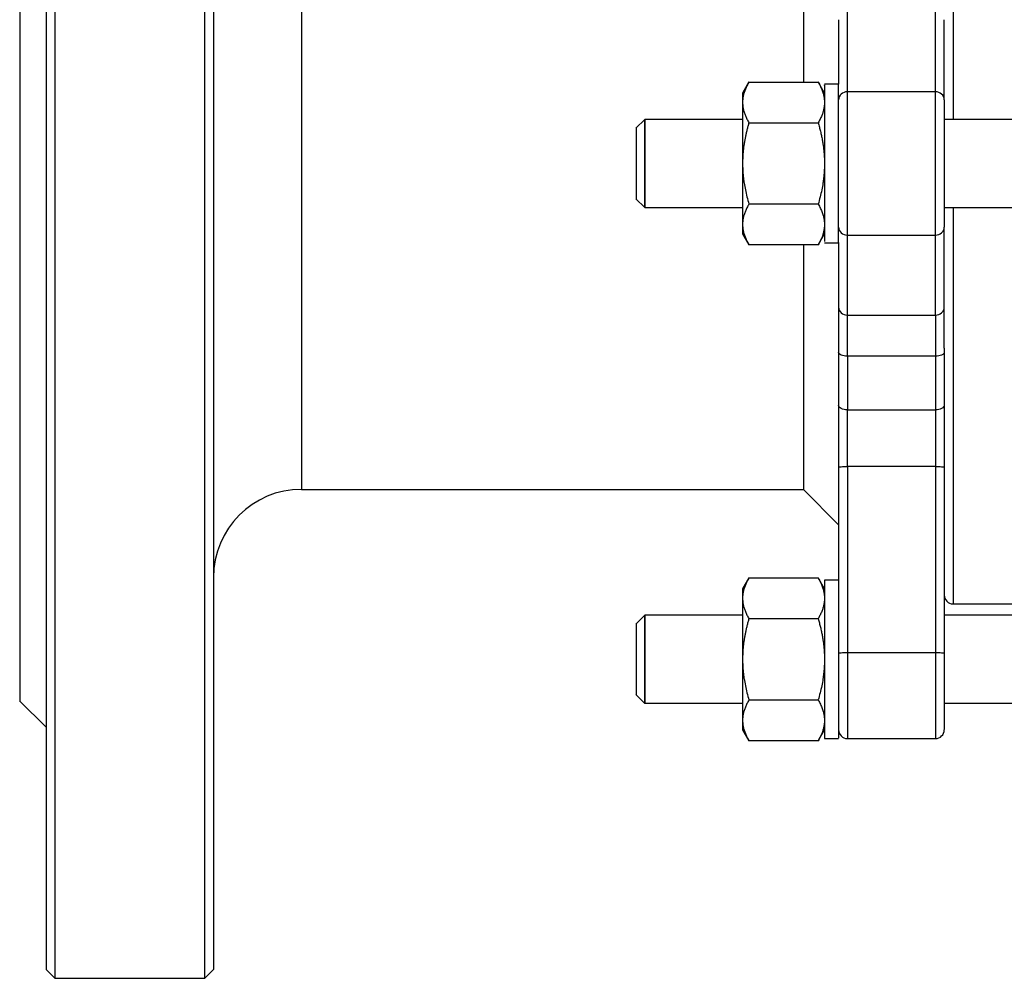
# Model space of a CAD drawing. Header units: millimetres. Extents: x -145 to 220, y -93 to 132.
# Tile 1 of 13: x -145 to -33, y -93 to 16. Entities that reach past the tile are written whole.
import ezdxf

# ---------------------------------------------------------------- set-up
doc = ezdxf.new("R2010")
doc.units = ezdxf.units.MM

msp = doc.modelspace()

# ---------------------------------------------------------------- linework, layer by layer
at = {"color": 7, "linetype": 'Continuous', "lineweight": 25}
for p, q in [((-141, 92.5), (-141, 0)), ((-124, 92.5), (-124, 0)), ((-142, 91.5), (-142, 0)), ((-123, 91.5), (-123, 0)), ((-51, 8.13), (-51, 17.22)), ((-41, 8.13), (-41, 17.22)), ((-52, 16.32), (-52, 8.99)), ((-40, 7.23), (-40, 16.32)), ((-62.18, 9.25), (-62.91, 7.99)), ((-62.19, 9.24), (-54.31, 9.24)), ((-53.59, 7.99), (-54.32, 9.25)), ((-52, 9), (-53.6, 9)), ((-41, 8.13), (-51, 8.13)), ((-74, 5), (-75.01, 3.99)), ((-62.9, 5), (-74, 5)), ((-62.19, 4.62), (-54.31, 4.62)), ((40, 5), (-40, 5)), ((-75.01, -4), (-74, -5.01)), ((-74, -5), (-62.9, -5)), ((-54.31, -4.62), (-62.19, -4.62)), ((-40, -5), (40, -5)), ((-40, -16.32), (-40, -7.23)), ((-62.91, -7.99), (-62.18, -9.25)), ((-54.32, -9.25), (-53.59, -7.99)), ((-51, -8.13), (-41, -8.13)), ((-51, -17.22), (-51, -8.13)), ((-41, -17.22), (-41, -8.13)), ((-54.31, -9.24), (-62.19, -9.24)), ((-53.6, -9), (-52, -9)), ((-52, -8.99), (-52, -16.32)), ((-51, -17.22), (-41, -17.22)), ((-41, -21.88), (-51, -21.88)), ((-51, -27.99), (-41, -27.99)), ((-52, -34.49), (-52, -51.53)), ((-51, -34.4), (-51, -55.56)), ((-41, -34.4), (-51, -34.4)), ((-41, -34.4), (-41, -55.56)), ((-40, -34.49), (-40, -55.64)), ((-113, -37), (-56, -37)), ((-56, -37), (-51.99, -41.01)), ((-62.18, -47.05), (-62.91, -48.3)), ((-62.19, -47.05), (-54.31, -47.05)), ((-53.59, -48.3), (-54.32, -47.05)), ((-52, -47.29), (-53.6, -47.29)), ((-39, -50), (39, -50)), ((-74, -51.29), (-75.01, -52.3)), ((-62.9, -51.29), (-74, -51.29)), ((40, -51.29), (-40, -51.29)), ((-62.19, -51.67), (-54.31, -51.67)), ((-41, -55.56), (-51, -55.56)), ((-75.01, -60.29), (-74, -61.3)), ((-145.01, -60.99), (-141.99, -64.01)), ((-74, -61.29), (-62.9, -61.29)), ((-62.19, -60.91), (-54.31, -60.91)), ((-40, -61.29), (40, -61.29)), ((-62.91, -64.28), (-62.18, -65.54)), ((-54.32, -65.54), (-53.59, -64.28)), ((-54.31, -65.53), (-62.19, -65.53)), ((-53.6, -65.29), (-51.99, -65.29)), ((-51, -65.29), (-40.99, -65.29)), ((-142, -91.5), (-141, -92.5)), ((-124.01, -92.51), (-122.99, -91.49)), ((-141, -92.5), (-123.99, -92.5))]:
    msp.add_line(p, q, dxfattribs=at)
for centre, radius, start, end in [((-113, -47), 10, 90.0238, 180), ((-39, -49), 1, 180, 270.0187), ((-51, -64.29), 1, 180, 269.5946), ((-41, -64.29), 1, 270, 0)]:
    msp.add_arc(centre, radius, start, end, dxfattribs=at)
for points, knots in [([(-145, 61), (-145, 61), (-145, 60.61), (-145, 59.05), (-145, 57.88), (-145, 54.83), (-145, 52.94), (-145, 48.5), (-145, 45.96), (-145, 40.31), (-145, 37.21), (-145, 30.57), (-145, 27.03), (-145, 19.66), (-145, 15.82), (-145, 7.98), (-145, 3.99), (-145, -3.99), (-145, -7.98), (-145, -15.82), (-145, -19.66), (-145, -27.03), (-145, -30.57), (-145, -37.21), (-145, -40.31), (-145, -45.96), (-145, -48.5), (-145, -52.94), (-145, -54.83), (-145, -57.88), (-145, -59.05), (-145, -60.61), (-145, -61), (-145, -61)], [0, 0, 0, 0, 0.0625, 0.0625, 0.125, 0.125, 0.1875, 0.1875, 0.25, 0.25, 0.3125, 0.3125, 0.375, 0.375, 0.4375, 0.4375, 0.5, 0.5, 0.5625, 0.5625, 0.625, 0.625, 0.6875, 0.6875, 0.75, 0.75, 0.8125, 0.8125, 0.875, 0.875, 0.9375, 0.9375, 1, 1, 1, 1]), ([(-56, 37), (-56, 36.94), (-56, 36.82), (-56, 35.83), (-56, 34.28), (-56, 32.13), (-56, 29.44), (-56, 26.24), (-56, 22.59), (-56, 18.56), (-56, 14.19), (-56, 11.05), (-56, 9.35), (-56, 9.24)], [0, 0, 0, 0, 0.099292, 0.198583, 0.297875, 0.397166, 0.496458, 0.595749, 0.695041, 0.794332, 0.893624, 0.992915, 1, 1, 1, 1]), ([(-62.19, 9.24), (-62.22, 9.17), (-62.3, 9.03), (-62.41, 8.83), (-62.5, 8.62), (-62.59, 8.43), (-62.66, 8.23), (-62.75, 7.98), (-62.83, 7.67), (-62.89, 7.3), (-62.9, 7.05), (-62.9, 6.93)], [0, 0, 0, 0, 0.092233, 0.182434, 0.270638, 0.356885, 0.441214, 0.523668, 0.685097, 0.843735, 1, 1, 1, 1]), ([(-54.31, 9.24), (-54.27, 9.16), (-54.18, 8.99), (-54.05, 8.75), (-53.95, 8.51), (-53.85, 8.27), (-53.76, 7.99), (-53.67, 7.67), (-53.61, 7.3), (-53.6, 7.05), (-53.6, 6.93)], [0, 0, 0, 0, 0.108905, 0.215405, 0.319899, 0.422835, 0.52471, 0.684997, 0.842454, 1, 1, 1, 1]), ([(-52, -8.97), (-52, -8.96), (-52, -8.93), (-52, -8.45), (-52, -7.64), (-52, -6.51), (-52, -5.13), (-52, -3.54), (-52, -1.8), (-52, 0), (-52, 1.8), (-52, 3.54), (-52, 5.13), (-52, 6.51), (-52, 7.64), (-52, 8.45), (-52, 8.93), (-52, 8.96), (-52, 8.97)], [0, 0, 0, 0, 0.053177, 0.117009, 0.180841, 0.244673, 0.308505, 0.372336, 0.436168, 0.5, 0.563832, 0.627664, 0.691495, 0.755327, 0.819159, 0.882991, 0.946823, 1, 1, 1, 1]), ([(-62.9, 8), (-62.9, 8), (-62.9, 7.91), (-62.9, 7.55), (-62.9, 7.28), (-62.9, 6.93)], [0, 0, 0, 0, 0.5, 0.5, 1, 1, 1, 1]), ([(-53.6, 8.85), (-53.6, 8.89), (-53.6, 9.06), (-53.6, 7.94), (-53.6, 5.64), (-53.6, 2.39), (-53.6, -1.2), (-53.6, -4.63), (-53.6, -7.29), (-53.6, -8.85), (-53.6, -8.85), (-53.6, -8.85)], [0, 0, 0, 0, 0.041547, 0.166547, 0.291547, 0.416547, 0.541547, 0.666547, 0.791547, 0.916547, 1, 1, 1, 1]), ([(-51, 8.13), (-51.26, 8.13), (-51.52, 8.04), (-51.89, 7.7), (-52, 7.47), (-52, 7.23)], [0, 0, 0, 0, 0.5, 0.5, 1, 1, 1, 1]), ([(-51, -8.13), (-51, -7.77), (-51, -7.3), (-51, -6.18), (-51, -5.53), (-51, -4.1), (-51, -3.32), (-51, -1.69), (-51, -0.85), (-51, 0.85), (-51, 1.69), (-51, 3.32), (-51, 4.1), (-51, 5.53), (-51, 6.18), (-51, 7.3), (-51, 7.77), (-51, 8.13)], [0, 0, 0, 0, 0.125, 0.125, 0.25, 0.25, 0.375, 0.375, 0.5, 0.5, 0.625, 0.625, 0.75, 0.75, 0.875, 0.875, 1, 1, 1, 1]), ([(-41, -8.13), (-41, -7.77), (-41, -7.3), (-41, -6.18), (-41, -5.53), (-41, -4.1), (-41, -3.32), (-41, -1.69), (-41, -0.85), (-41, 0.85), (-41, 1.69), (-41, 3.32), (-41, 4.1), (-41, 5.53), (-41, 6.18), (-41, 7.3), (-41, 7.77), (-41, 8.13)], [0, 0, 0, 0, 0.125, 0.125, 0.25, 0.25, 0.375, 0.375, 0.5, 0.5, 0.625, 0.625, 0.75, 0.75, 0.875, 0.875, 1, 1, 1, 1]), ([(-40, 7.23), (-40, 7.47), (-40.11, 7.7), (-40.48, 8.04), (-40.74, 8.13), (-41, 8.13)], [0, 0, 0, 0, 0.5, 0.5, 1, 1, 1, 1]), ([(-62.9, 6.93), (-62.9, 6.87), (-62.9, 6.75), (-62.88, 6.56), (-62.86, 6.38), (-62.82, 6.19), (-62.78, 6.01), (-62.71, 5.75), (-62.59, 5.43), (-62.41, 5.03), (-62.26, 4.76), (-62.19, 4.62)], [0, 0, 0, 0, 0.077662, 0.155878, 0.234699, 0.31418, 0.39437, 0.475319, 0.642364, 0.817152, 1, 1, 1, 1]), ([(-62.9, 6.93), (-62.9, 6.58), (-62.9, 6.15), (-62.9, 5.16), (-62.9, 4.6), (-62.9, 3.4), (-62.9, 2.74), (-62.9, 1.4), (-62.9, 0.7), (-62.9, 0)], [0, 0, 0, 0, 0.25, 0.25, 0.5, 0.5, 0.75, 0.75, 1, 1, 1, 1]), ([(-53.6, 6.93), (-53.6, 6.87), (-53.6, 6.74), (-53.62, 6.56), (-53.64, 6.37), (-53.68, 6.19), (-53.72, 6), (-53.79, 5.75), (-53.91, 5.42), (-54.09, 5.02), (-54.24, 4.75), (-54.31, 4.62)], [0, 0, 0, 0, 0.079152, 0.157901, 0.23663, 0.315712, 0.395509, 0.476369, 0.646366, 0.820223, 1, 1, 1, 1]), ([(-40, 7.23), (-40, 7.19), (-40, 7.11), (-40, 6.97), (-40, 6.83), (-40, 6.68), (-40, 6.52), (-40, 6.35), (-40, 6.18), (-40, 5.81), (-40, 5.2), (-40, 4.29), (-40, 3.3), (-40, 2.23), (-40, 1.13), (-40, 0), (-40, -1.13), (-40, -2.23), (-40, -3.3), (-40, -4.29), (-40, -5.2), (-40, -5.88), (-40, -6.36), (-40, -6.68), (-40, -6.98), (-40, -7.15), (-40, -7.23)], [0, 0, 0, 0, 0.015699, 0.031341, 0.046945, 0.06253, 0.078116, 0.093722, 0.109369, 0.125075, 0.187549, 0.250053, 0.312527, 0.375031, 0.437505, 0.50001, 0.562483, 0.624988, 0.687461, 0.749966, 0.812439, 0.874944, 0.90628, 0.937464, 0.968652, 1, 1, 1, 1]), ([(-74, 0), (-74, 0.65), (-74, 1.31), (-74, 2.52), (-74, 3.07), (-74, 4), (-74, 4.37), (-74, 4.87), (-74, 5), (-74, 5), (-74, 4.87), (-74, 4.37), (-74, 4), (-74, 3.07), (-74, 2.52), (-74, 1.31), (-74, 0.65), (-74, 0)], [0, 0, 0, 0, 0.125, 0.125, 0.25, 0.25, 0.375, 0.375, 0.5, 0.5, 0.625, 0.625, 0.75, 0.75, 0.875, 0.875, 1, 1, 1, 1]), ([(-62.19, 4.62), (-62.22, 4.48), (-62.3, 4.21), (-62.41, 3.8), (-62.5, 3.39), (-62.59, 3), (-62.66, 2.61), (-62.75, 2.1), (-62.83, 1.48), (-62.89, 0.74), (-62.9, 0.24), (-62.9, 0)], [0, 0, 0, 0, 0.092233, 0.182434, 0.270638, 0.356885, 0.441214, 0.523668, 0.685097, 0.843735, 1, 1, 1, 1]), ([(-54.31, 4.62), (-54.27, 4.45), (-54.18, 4.13), (-54.05, 3.65), (-53.95, 3.17), (-53.85, 2.69), (-53.76, 2.13), (-53.67, 1.48), (-53.61, 0.74), (-53.6, 0.25), (-53.6, 0)], [0, 0, 0, 0, 0.108905, 0.215406, 0.319899, 0.422835, 0.52471, 0.684997, 0.842454, 1, 1, 1, 1]), ([(-75, 4), (-75, 4), (-75, 3.9), (-75, 3.5), (-75, 3.2), (-75, 2.46), (-75, 2.01), (-75, 1.05), (-75, 0.52), (-75, -0.52), (-75, -1.05), (-75, -2.01), (-75, -2.46), (-75, -3.2), (-75, -3.5), (-75, -3.9), (-75, -4), (-75, -4)], [0, 0, 0, 0, 0.125, 0.125, 0.25, 0.25, 0.375, 0.375, 0.5, 0.5, 0.625, 0.625, 0.75, 0.75, 0.875, 0.875, 1, 1, 1, 1]), ([(-124, 0), (-124, -6.05), (-124, -12.11), (-124, -23.98), (-124, -29.8), (-124, -40.99), (-124, -46.36), (-124, -56.42), (-124, -61.13), (-124, -69.69), (-124, -73.55), (-124, -80.27), (-124, -83.14), (-124, -87.78), (-124, -89.54), (-124, -91.9), (-124, -92.5), (-124, -92.5)], [0, 0, 0, 0, 0.125, 0.125, 0.25, 0.25, 0.375, 0.375, 0.5, 0.5, 0.625, 0.625, 0.75, 0.75, 0.875, 0.875, 1, 1, 1, 1]), ([(-142, 0), (-142, -5.99), (-142, -11.98), (-142, -23.72), (-142, -29.48), (-142, -40.55), (-142, -45.86), (-142, -55.81), (-142, -60.47), (-142, -68.93), (-142, -72.75), (-142, -79.41), (-142, -82.24), (-142, -86.83), (-142, -88.57), (-142, -90.91), (-142, -91.5), (-142, -91.5)], [0, 0, 0, 0, 0.125, 0.125, 0.25, 0.25, 0.375, 0.375, 0.5, 0.5, 0.625, 0.625, 0.75, 0.75, 0.875, 0.875, 1, 1, 1, 1]), ([(-141, 0), (-141, -6.05), (-141, -12.11), (-141, -23.98), (-141, -29.8), (-141, -40.99), (-141, -46.36), (-141, -56.42), (-141, -61.13), (-141, -69.69), (-141, -73.55), (-141, -80.27), (-141, -83.14), (-141, -87.78), (-141, -89.54), (-141, -91.9), (-141, -92.5), (-141, -92.5)], [0, 0, 0, 0, 0.125, 0.125, 0.25, 0.25, 0.375, 0.375, 0.5, 0.5, 0.625, 0.625, 0.75, 0.75, 0.875, 0.875, 1, 1, 1, 1]), ([(-123, 0), (-123, -0.33), (-123, -1), (-123, -2), (-123, -2.99), (-123, -3.99), (-123, -4.99), (-123, -5.98), (-123, -6.98), (-123, -7.97), (-123, -10.13), (-123, -13.43), (-123, -17.86), (-123, -22.24), (-123, -26.57), (-123, -30.84), (-123, -36.43), (-123, -43.2), (-123, -50.92), (-123, -58.14), (-123, -64.8), (-123, -70.84), (-123, -76.2), (-123, -80.83), (-123, -84.03), (-123, -86.19), (-123, -87.6), (-123, -88.79), (-123, -89.78), (-123, -90.55), (-123, -90.99), (-123, -91.22), (-123, -91.35), (-123, -91.43), (-123, -91.49), (-123, -91.5), (-123, -91.5)], [0, 0, 0, 0, 0.00695, 0.013896, 0.020841, 0.027785, 0.034728, 0.041672, 0.048617, 0.055564, 0.062515, 0.093767, 0.125023, 0.156276, 0.187532, 0.218785, 0.250041, 0.312531, 0.375021, 0.43751, 0.5, 0.56249, 0.62498, 0.68747, 0.74996, 0.781212, 0.812469, 0.843721, 0.874977, 0.90623, 0.937486, 0.949993, 0.962492, 0.97499, 0.987491, 1, 1, 1, 1]), ([(-74, 0), (-74, -0.65), (-74, -1.31), (-74, -2.52), (-74, -3.07), (-74, -4), (-74, -4.37), (-74, -4.87), (-74, -5), (-74, -5), (-74, -4.87), (-74, -4.37), (-74, -4), (-74, -3.07), (-74, -2.52), (-74, -1.31), (-74, -0.65), (-74, 0)], [0, 0, 0, 0, 0.125, 0.125, 0.25, 0.25, 0.375, 0.375, 0.5, 0.5, 0.625, 0.625, 0.75, 0.75, 0.875, 0.875, 1, 1, 1, 1]), ([(-62.9, 0), (-62.9, -0.12), (-62.9, -0.37), (-62.88, -0.73), (-62.86, -1.1), (-62.82, -1.47), (-62.78, -1.85), (-62.71, -2.35), (-62.59, -3), (-62.41, -3.8), (-62.26, -4.34), (-62.19, -4.62)], [0, 0, 0, 0, 0.077662, 0.155878, 0.234699, 0.31418, 0.39437, 0.475319, 0.642362, 0.81715, 1, 1, 1, 1]), ([(-62.9, 0), (-62.9, -0.7), (-62.9, -1.4), (-62.9, -2.74), (-62.9, -3.4), (-62.9, -4.6), (-62.9, -5.16), (-62.9, -6.15), (-62.9, -6.58), (-62.9, -6.93)], [0, 0, 0, 0, 0.25, 0.25, 0.5, 0.5, 0.75, 0.75, 1, 1, 1, 1]), ([(-53.6, 0), (-53.6, -0.12), (-53.6, -0.37), (-53.62, -0.74), (-53.64, -1.11), (-53.68, -1.48), (-53.72, -1.85), (-53.79, -2.36), (-53.91, -3.02), (-54.09, -3.82), (-54.24, -4.35), (-54.31, -4.62)], [0, 0, 0, 0, 0.079152, 0.157901, 0.23663, 0.315712, 0.395509, 0.476369, 0.646366, 0.820223, 1, 1, 1, 1]), ([(-62.19, -4.62), (-62.22, -4.69), (-62.3, -4.83), (-62.41, -5.03), (-62.5, -5.23), (-62.59, -5.43), (-62.66, -5.62), (-62.75, -5.88), (-62.83, -6.19), (-62.89, -6.56), (-62.9, -6.81), (-62.9, -6.93)], [0, 0, 0, 0, 0.092233, 0.182434, 0.270638, 0.356885, 0.441214, 0.523668, 0.685097, 0.843735, 1, 1, 1, 1]), ([(-54.31, -4.62), (-54.27, -4.7), (-54.18, -4.86), (-54.05, -5.11), (-53.95, -5.34), (-53.85, -5.58), (-53.76, -5.86), (-53.67, -6.19), (-53.61, -6.56), (-53.6, -6.8), (-53.6, -6.93)], [0, 0, 0, 0, 0.108905, 0.215405, 0.319899, 0.422835, 0.52471, 0.684997, 0.842454, 1, 1, 1, 1]), ([(-62.9, -6.93), (-62.9, -7.28), (-62.9, -7.55), (-62.9, -7.91), (-62.9, -8), (-62.9, -8)], [0, 0, 0, 0, 0.5, 0.5, 1, 1, 1, 1]), ([(-62.9, -6.93), (-62.9, -6.99), (-62.9, -7.11), (-62.88, -7.29), (-62.86, -7.48), (-62.82, -7.66), (-62.78, -7.85), (-62.71, -8.1), (-62.59, -8.43), (-62.41, -8.83), (-62.26, -9.1), (-62.19, -9.24)], [0, 0, 0, 0, 0.077662, 0.155878, 0.234699, 0.31418, 0.39437, 0.475319, 0.642364, 0.817152, 1, 1, 1, 1]), ([(-53.6, -6.93), (-53.6, -6.99), (-53.6, -7.11), (-53.62, -7.3), (-53.64, -7.48), (-53.68, -7.67), (-53.72, -7.85), (-53.79, -8.11), (-53.91, -8.44), (-54.09, -8.84), (-54.24, -9.1), (-54.31, -9.24)], [0, 0, 0, 0, 0.079152, 0.157901, 0.23663, 0.315712, 0.395509, 0.476369, 0.646366, 0.820223, 1, 1, 1, 1]), ([(-52, -7.23), (-52, -7.47), (-51.89, -7.7), (-51.52, -8.04), (-51.26, -8.13), (-51, -8.13)], [0, 0, 0, 0, 0.5, 0.5, 1, 1, 1, 1]), ([(-41, -8.13), (-40.74, -8.13), (-40.48, -8.04), (-40.11, -7.7), (-40, -7.47), (-40, -7.23)], [0, 0, 0, 0, 0.5, 0.5, 1, 1, 1, 1]), ([(-56, -9.24), (-56, -9.35), (-56, -11.05), (-56, -14.19), (-56, -18.56), (-56, -22.59), (-56, -26.24), (-56, -29.44), (-56, -32.13), (-56, -34.28), (-56, -35.83), (-56, -36.82), (-56, -36.94), (-56, -37)], [0, 0, 0, 0, 0.007085, 0.106376, 0.205668, 0.304959, 0.404251, 0.503542, 0.602834, 0.702125, 0.801417, 0.900708, 1, 1, 1, 1]), ([(-52, -16.32), (-52, -16.55), (-51.89, -16.79), (-51.52, -17.12), (-51.26, -17.22), (-51, -17.22)], [0, 0, 0, 0, 0.5, 0.5, 1, 1, 1, 1]), ([(-52, -16.32), (-52, -16.85), (-52, -17.57), (-52, -19.31), (-52, -20.33), (-52, -21.44)], [0, 0, 0, 0, 0.5, 0.5, 1, 1, 1, 1]), ([(-41, -17.22), (-40.74, -17.22), (-40.48, -17.12), (-40.11, -16.79), (-40, -16.55), (-40, -16.32)], [0, 0, 0, 0, 0.5, 0.5, 1, 1, 1, 1]), ([(-40, -20.98), (-40, -19.97), (-40, -19.05), (-40, -17.47), (-40, -16.81), (-40, -16.32)], [0, 0, 0, 0, 0.5, 0.5, 1, 1, 1, 1]), ([(-51, -21.88), (-51, -20.87), (-51, -19.94), (-51, -18.36), (-51, -17.7), (-51, -17.22)], [0, 0, 0, 0, 0.5, 0.5, 1, 1, 1, 1]), ([(-41, -17.22), (-41, -17.7), (-41, -18.36), (-41, -19.94), (-41, -20.87), (-41, -21.88)], [0, 0, 0, 0, 0.5, 0.5, 1, 1, 1, 1]), ([(-51, -21.88), (-51.26, -21.88), (-51.52, -21.83), (-51.89, -21.67), (-52, -21.56), (-52, -21.44)], [0, 0, 0, 0, 0.5, 0.5, 1, 1, 1, 1]), ([(-40, -21.44), (-40, -21.56), (-40.11, -21.67), (-40.48, -21.83), (-40.74, -21.88), (-41, -21.88)], [0, 0, 0, 0, 0.5, 0.5, 1, 1, 1, 1]), ([(-52, -27.43), (-52, -28.46), (-52, -29.6), (-52, -32), (-52, -33.25), (-52, -34.49)], [0, 0, 0, 0, 0.5, 0.5, 1, 1, 1, 1]), ([(-51, -27.99), (-51.26, -27.99), (-51.52, -27.93), (-51.89, -27.73), (-52, -27.58), (-52, -27.43)], [0, 0, 0, 0, 0.5, 0.5, 1, 1, 1, 1]), ([(-40, -27.43), (-40, -27.58), (-40.11, -27.73), (-40.48, -27.93), (-40.74, -27.99), (-41, -27.99)], [0, 0, 0, 0, 0.5, 0.5, 1, 1, 1, 1]), ([(-40, -27.48), (-40, -27.56), (-40, -27.73), (-40, -28), (-40, -28.26), (-40, -28.53), (-40, -28.81), (-40, -29.27), (-40, -29.94), (-40, -30.82), (-40, -31.73), (-40, -32.54), (-40, -33.26), (-40, -33.87), (-40, -34.28), (-40, -34.49)], [0, 0, 0, 0, 0.0417171, 0.0833731, 0.1250006, 0.1666323, 0.2083007, 0.2500385, 0.3749879, 0.5000121, 0.6249614, 0.7499856, 0.8333507, 0.9166017, 1, 1, 1, 1]), ([(-51, -34.4), (-51, -33.28), (-51, -32.14), (-51, -29.97), (-51, -28.93), (-51, -27.99)], [0, 0, 0, 0, 0.5, 0.5, 1, 1, 1, 1]), ([(-41, -27.99), (-41, -28.93), (-41, -29.97), (-41, -32.14), (-41, -33.28), (-41, -34.4)], [0, 0, 0, 0, 0.5, 0.5, 1, 1, 1, 1]), ([(-52, -34.49), (-52, -34.46), (-51.89, -34.44), (-51.52, -34.41), (-51.26, -34.4), (-51, -34.4)], [0, 0, 0, 0, 0.5, 0.5, 1, 1, 1, 1]), ([(-41, -34.4), (-40.74, -34.4), (-40.48, -34.41), (-40.11, -34.44), (-40, -34.46), (-40, -34.49)], [0, 0, 0, 0, 0.5, 0.5, 1, 1, 1, 1]), ([(-62.19, -47.05), (-62.22, -47.12), (-62.3, -47.26), (-62.41, -47.47), (-62.5, -47.67), (-62.59, -47.86), (-62.66, -48.06), (-62.75, -48.31), (-62.83, -48.62), (-62.89, -49), (-62.9, -49.24), (-62.9, -49.36)], [0, 0, 0, 0, 0.092233, 0.182434, 0.270638, 0.356885, 0.441214, 0.523668, 0.685097, 0.843735, 1, 1, 1, 1]), ([(-54.31, -47.05), (-54.27, -47.14), (-54.18, -47.3), (-54.05, -47.54), (-53.95, -47.78), (-53.85, -48.02), (-53.76, -48.3), (-53.67, -48.62), (-53.61, -48.99), (-53.6, -49.24), (-53.6, -49.36)], [0, 0, 0, 0, 0.108905, 0.215405, 0.319899, 0.422835, 0.52471, 0.684997, 0.842454, 1, 1, 1, 1]), ([(-53.6, -47.29), (-53.6, -47.29), (-53.6, -47.53), (-53.6, -48.43), (-53.6, -49.09), (-53.6, -50.76), (-53.6, -51.76), (-53.6, -53.94), (-53.6, -55.11), (-53.6, -57.47), (-53.6, -58.65), (-53.6, -60.82), (-53.6, -61.82), (-53.6, -63.49), (-53.6, -64.16), (-53.6, -65.06), (-53.6, -65.29), (-53.6, -65.29)], [0, 0, 0, 0, 0.125, 0.125, 0.25, 0.25, 0.375, 0.375, 0.5, 0.5, 0.625, 0.625, 0.75, 0.75, 0.875, 0.875, 1, 1, 1, 1]), ([(-62.9, -48.29), (-62.9, -48.29), (-62.9, -48.38), (-62.9, -48.74), (-62.9, -49.01), (-62.9, -49.36)], [0, 0, 0, 0, 0.5, 0.5, 1, 1, 1, 1]), ([(-62.9, -49.36), (-62.9, -49.42), (-62.9, -49.55), (-62.88, -49.73), (-62.86, -49.91), (-62.82, -50.1), (-62.78, -50.29), (-62.71, -50.54), (-62.59, -50.87), (-62.41, -51.27), (-62.26, -51.54), (-62.19, -51.67)], [0, 0, 0, 0, 0.077662, 0.155878, 0.234699, 0.31418, 0.39437, 0.475319, 0.642364, 0.817152, 1, 1, 1, 1]), ([(-62.9, -49.36), (-62.9, -49.71), (-62.9, -50.14), (-62.9, -51.13), (-62.9, -51.69), (-62.9, -52.9), (-62.9, -53.55), (-62.9, -54.9), (-62.9, -55.59), (-62.9, -56.29)], [0, 0, 0, 0, 0.25, 0.25, 0.5, 0.5, 0.75, 0.75, 1, 1, 1, 1]), ([(-53.6, -49.36), (-53.6, -49.43), (-53.6, -49.55), (-53.62, -49.73), (-53.64, -49.92), (-53.68, -50.1), (-53.72, -50.29), (-53.79, -50.54), (-53.91, -50.87), (-54.09, -51.27), (-54.24, -51.54), (-54.31, -51.67)], [0, 0, 0, 0, 0.079152, 0.157901, 0.23663, 0.315712, 0.395509, 0.476369, 0.646366, 0.820223, 1, 1, 1, 1]), ([(-74, -56.29), (-74, -55.64), (-74, -54.98), (-74, -53.77), (-74, -53.22), (-74, -52.29), (-74, -51.92), (-74, -51.42), (-74, -51.29), (-74, -51.29), (-74, -51.42), (-74, -51.92), (-74, -52.29), (-74, -53.22), (-74, -53.77), (-74, -54.98), (-74, -55.64), (-74, -56.29)], [0, 0, 0, 0, 0.125, 0.125, 0.25, 0.25, 0.375, 0.375, 0.5, 0.5, 0.625, 0.625, 0.75, 0.75, 0.875, 0.875, 1, 1, 1, 1]), ([(-75, -52.29), (-75, -52.29), (-75, -52.4), (-75, -52.8), (-75, -53.09), (-75, -53.83), (-75, -54.28), (-75, -55.24), (-75, -55.77), (-75, -56.82), (-75, -57.34), (-75, -58.31), (-75, -58.75), (-75, -59.49), (-75, -59.79), (-75, -60.19), (-75, -60.29), (-75, -60.29)], [0, 0, 0, 0, 0.125, 0.125, 0.25, 0.25, 0.375, 0.375, 0.5, 0.5, 0.625, 0.625, 0.75, 0.75, 0.875, 0.875, 1, 1, 1, 1]), ([(-62.19, -51.67), (-62.22, -51.81), (-62.3, -52.09), (-62.41, -52.5), (-62.5, -52.9), (-62.59, -53.29), (-62.66, -53.68), (-62.75, -54.19), (-62.83, -54.81), (-62.89, -55.56), (-62.9, -56.05), (-62.9, -56.29)], [0, 0, 0, 0, 0.092233, 0.182434, 0.270638, 0.356885, 0.441214, 0.523668, 0.685097, 0.843735, 1, 1, 1, 1]), ([(-54.31, -51.67), (-54.27, -51.84), (-54.18, -52.16), (-54.05, -52.65), (-53.95, -53.12), (-53.85, -53.6), (-53.76, -54.16), (-53.67, -54.81), (-53.61, -55.55), (-53.6, -56.05), (-53.6, -56.29)], [0, 0, 0, 0, 0.108905, 0.215406, 0.319899, 0.422835, 0.52471, 0.684997, 0.842454, 1, 1, 1, 1]), ([(-52, -51.53), (-52, -52.06), (-52, -53.12), (-52, -54.89), (-52, -56.69), (-52, -58.49), (-52, -60.2), (-52, -61.75), (-52, -63.08), (-52, -64.14), (-52, -64.87), (-52, -65.26), (-52, -65.25), (-52, -65.25)], [0, 0, 0, 0, 0.094241, 0.188482, 0.282723, 0.376964, 0.471205, 0.565446, 0.659686, 0.753927, 0.848168, 0.942409, 1, 1, 1, 1]), ([(-51, -55.56), (-51.26, -55.56), (-51.52, -55.57), (-51.89, -55.6), (-52, -55.62), (-52, -55.64)], [0, 0, 0, 0, 0.5, 0.5, 1, 1, 1, 1]), ([(-40, -55.64), (-40, -55.62), (-40.11, -55.6), (-40.48, -55.57), (-40.74, -55.56), (-41, -55.56)], [0, 0, 0, 0, 0.5, 0.5, 1, 1, 1, 1]), ([(-40, -55.64), (-40, -56.4), (-40, -57.91), (-40, -60.06), (-40, -61.91), (-40, -63.3), (-40, -64.16), (-40, -64.22), (-40, -64.25)], [0, 0, 0, 0, 0.170641, 0.341283, 0.511924, 0.682565, 0.853206, 1, 1, 1, 1]), ([(-74, -56.29), (-74, -56.95), (-74, -57.6), (-74, -58.81), (-74, -59.36), (-74, -60.29), (-74, -60.66), (-74, -61.16), (-74, -61.29), (-74, -61.29), (-74, -61.16), (-74, -60.66), (-74, -60.29), (-74, -59.36), (-74, -58.81), (-74, -57.6), (-74, -56.95), (-74, -56.29)], [0, 0, 0, 0, 0.125, 0.125, 0.25, 0.25, 0.375, 0.375, 0.5, 0.5, 0.625, 0.625, 0.75, 0.75, 0.875, 0.875, 1, 1, 1, 1]), ([(-62.9, -56.29), (-62.9, -56.41), (-62.9, -56.66), (-62.88, -57.02), (-62.86, -57.39), (-62.82, -57.76), (-62.78, -58.14), (-62.71, -58.65), (-62.59, -59.3), (-62.41, -60.1), (-62.26, -60.64), (-62.19, -60.91)], [0, 0, 0, 0, 0.077662, 0.155878, 0.234699, 0.31418, 0.39437, 0.475319, 0.642362, 0.81715, 1, 1, 1, 1]), ([(-62.9, -56.29), (-62.9, -56.99), (-62.9, -57.69), (-62.9, -59.04), (-62.9, -59.69), (-62.9, -60.9), (-62.9, -61.45), (-62.9, -62.44), (-62.9, -62.87), (-62.9, -63.22)], [0, 0, 0, 0, 0.25, 0.25, 0.5, 0.5, 0.75, 0.75, 1, 1, 1, 1]), ([(-53.6, -56.29), (-53.6, -56.42), (-53.6, -56.66), (-53.62, -57.03), (-53.64, -57.4), (-53.68, -57.77), (-53.72, -58.14), (-53.79, -58.65), (-53.91, -59.31), (-54.09, -60.11), (-54.24, -60.64), (-54.31, -60.91)], [0, 0, 0, 0, 0.079152, 0.157901, 0.23663, 0.315712, 0.395509, 0.476369, 0.646366, 0.820223, 1, 1, 1, 1]), ([(-62.19, -60.91), (-62.22, -60.98), (-62.3, -61.12), (-62.41, -61.32), (-62.5, -61.52), (-62.59, -61.72), (-62.66, -61.92), (-62.75, -62.17), (-62.83, -62.48), (-62.89, -62.85), (-62.9, -63.1), (-62.9, -63.22)], [0, 0, 0, 0, 0.092233, 0.182434, 0.270638, 0.356885, 0.441214, 0.523668, 0.685097, 0.843735, 1, 1, 1, 1]), ([(-54.31, -60.91), (-54.27, -60.99), (-54.18, -61.15), (-54.05, -61.4), (-53.95, -61.64), (-53.85, -61.87), (-53.76, -62.15), (-53.67, -62.48), (-53.61, -62.85), (-53.6, -63.1), (-53.6, -63.22)], [0, 0, 0, 0, 0.108905, 0.215405, 0.319899, 0.422835, 0.52471, 0.684997, 0.842454, 1, 1, 1, 1]), ([(-62.9, -63.22), (-62.9, -63.28), (-62.9, -63.4), (-62.88, -63.59), (-62.86, -63.77), (-62.82, -63.96), (-62.78, -64.14), (-62.71, -64.4), (-62.59, -64.72), (-62.41, -65.12), (-62.26, -65.39), (-62.19, -65.53)], [0, 0, 0, 0, 0.077662, 0.155878, 0.234699, 0.31418, 0.39437, 0.475319, 0.642364, 0.817152, 1, 1, 1, 1]), ([(-62.9, -63.22), (-62.9, -63.57), (-62.9, -63.84), (-62.9, -64.2), (-62.9, -64.29), (-62.9, -64.29)], [0, 0, 0, 0, 0.5, 0.5, 1, 1, 1, 1]), ([(-62.9, -63.22), (-62.9, -63.57), (-62.9, -63.84), (-62.9, -64.2), (-62.9, -64.29), (-62.9, -64.29)], [0, 0, 0, 0, 0.5, 0.5, 1, 1, 1, 1]), ([(-53.6, -63.22), (-53.6, -63.28), (-53.6, -63.41), (-53.62, -63.59), (-53.64, -63.77), (-53.68, -63.96), (-53.72, -64.15), (-53.79, -64.4), (-53.91, -64.73), (-54.09, -65.13), (-54.24, -65.39), (-54.31, -65.53)], [0, 0, 0, 0, 0.079152, 0.157901, 0.23663, 0.315712, 0.395509, 0.476369, 0.646366, 0.820223, 1, 1, 1, 1])]:
    msp.add_open_spline(points, degree=3, knots=knots, dxfattribs=at)
at = {"color": 1, "linetype": 'Continuous', "lineweight": 25}
for points, knots in [([(-39, 50), (-39, 49.92), (-39, 49.75), (-39, 48.42), (-39, 46.33), (-39, 43.42), (-39, 39.78), (-39, 35.46), (-39, 30.53), (-39, 25.07), (-39, 19.19), (-39, 12.97), (-39, 8.2), (-39, 5.51), (-39, 5)], [0, 0, 0, 0, 0.089017, 0.178033, 0.26705, 0.356066, 0.445083, 0.534099, 0.623116, 0.712132, 0.801149, 0.890165, 0.979182, 1, 1, 1, 1]), ([(-113, 37), (-113, 37), (-113, 36.76), (-113, 35.82), (-113, 35.11), (-113, 33.26), (-113, 32.11), (-113, 29.42), (-113, 27.88), (-113, 24.45), (-113, 22.57), (-113, 18.54), (-113, 16.4), (-113, 11.92), (-113, 9.59), (-113, 4.84), (-113, 2.42), (-113, 0)], [0, 0, 0, 0, 0.125, 0.125, 0.25, 0.25, 0.375, 0.375, 0.5, 0.5, 0.625, 0.625, 0.75, 0.75, 0.875, 0.875, 1, 1, 1, 1]), ([(-113, 0), (-113, -2.42), (-113, -4.84), (-113, -9.59), (-113, -11.92), (-113, -16.4), (-113, -18.54), (-113, -22.57), (-113, -24.45), (-113, -27.88), (-113, -29.42), (-113, -32.11), (-113, -33.26), (-113, -35.11), (-113, -35.82), (-113, -36.76), (-113, -37), (-113, -37)], [0, 0, 0, 0, 0.125, 0.125, 0.25, 0.25, 0.375, 0.375, 0.5, 0.5, 0.625, 0.625, 0.75, 0.75, 0.875, 0.875, 1, 1, 1, 1]), ([(-39, -5), (-39, -5.51), (-39, -8.2), (-39, -12.97), (-39, -19.19), (-39, -25.07), (-39, -30.53), (-39, -35.46), (-39, -39.78), (-39, -43.42), (-39, -46.33), (-39, -48.42), (-39, -49.75), (-39, -49.92), (-39, -50)], [0, 0, 0, 0, 0.020818, 0.109835, 0.198851, 0.287868, 0.376884, 0.465901, 0.554917, 0.643934, 0.73295, 0.821967, 0.910983, 1, 1, 1, 1]), ([(-51, -55.56), (-51, -56.41), (-51, -58.11), (-51, -60.53), (-51, -62.61), (-51, -64.18), (-51, -65.14), (-51, -65.21), (-51, -65.25)], [0, 0, 0, 0, 0.170748, 0.341496, 0.512245, 0.682993, 0.853741, 1, 1, 1, 1]), ([(-41, -55.56), (-41, -56.41), (-41, -58.11), (-41, -60.53), (-41, -62.61), (-41, -64.18), (-41, -65.14), (-41, -65.21), (-41, -65.25)], [0, 0, 0, 0, 0.170748, 0.341496, 0.512245, 0.682993, 0.853741, 1, 1, 1, 1])]:
    msp.add_open_spline(points, degree=3, knots=knots, dxfattribs=at)
at = {"color": 7, "linetype": 'Continuous', "lineweight": 25}
for points in [[(-40, -20.97), (-40, -21.11), (-40, -21.26), (-40, -21.4)], [(-52, -21.44), (-52, -23.52), (-52, -25.52), (-52, -27.43)], [(-51, -21.88), (-51, -24), (-51, -26.04), (-51, -27.99)], [(-41, -21.88), (-41, -24), (-41, -26.04), (-41, -27.99)], [(-40, -21.4), (-40, -23.49), (-40, -25.51), (-40, -27.43)], [(-40, -27.43), (-40, -27.45), (-40, -27.46), (-40, -27.48)], [(-40, -48.88), (-40, -48.88), (-40, -48.88), (-40, -48.88)]]:
    msp.add_open_spline(points, degree=3, dxfattribs=at)

doc.saveas('drawing.dxf')
